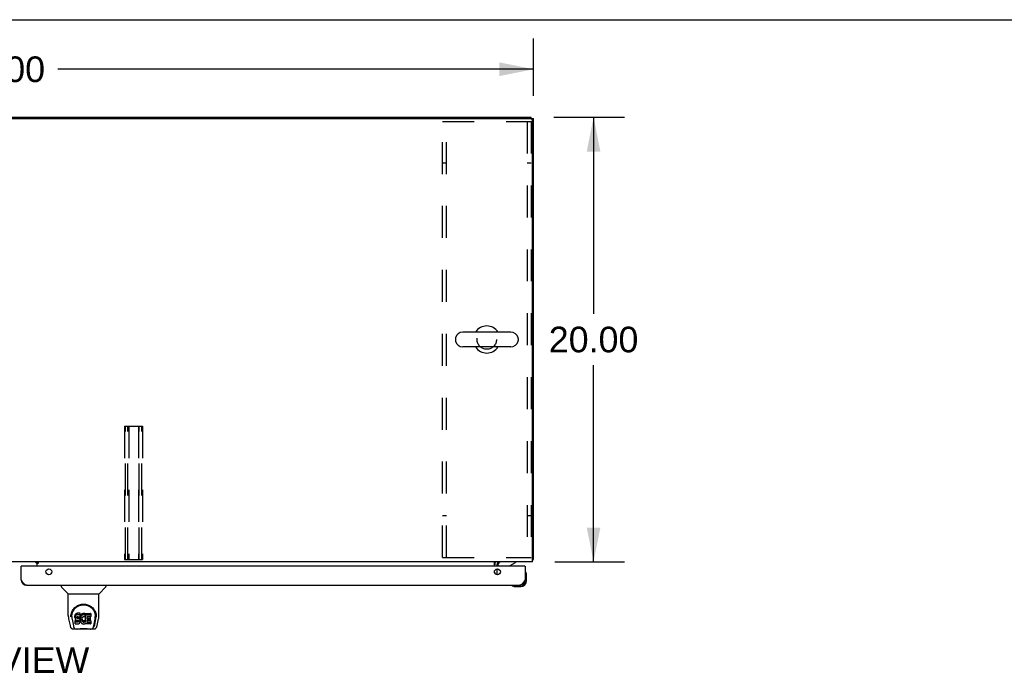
# Model space of a CAD drawing. Header units: inches. Extents: x 0 to 262, y 0 to 169.
# Tile 14 of 18: x 86 to 131, y 140 to 169. Entities that reach past the tile are written whole.
import ezdxf

# ---------------------------------------------------------------- set-up
doc = ezdxf.new("R2010")
doc.units = ezdxf.units.IN
doc.header["$LTSCALE"] = 14.384615
doc.header["$MEASUREMENT"] = 0
doc.linetypes.add('HIDDEN', pattern=[0.2, 0.1, -0.1])
doc.layers.get('0').update_dxf_attribs({"linetype": 'CONTINUOUS'})
for name, color, linetype in [('02___PRT_ALL_AXES', 7, 'CONTINUOUS'), ('DEFAULT_2', 8, 'HIDDEN'), ('DIMENSIONS', 7, 'CONTINUOUS')]:
    doc.layers.add(name, color=color, linetype=linetype)
doc.styles.get("Standard").update_dxf_attribs({"font": 'arial.ttf'})
doc.dimstyles.new('DIMSTYLE_1', dxfattribs={"dimtxt": 1.153846, "dimasz": 1.538462, "dimexe": 0.09, "dimexo": 0.07, "dimgap": 0.0375, "dimtad": 0, "dimtih": 1, "dimtoh": 1, "dimzin": 4, "dimdsep": 46, "dimtxsty": 'Standard', "dimblk": '_FILLED', "dimblk1": '_FILLED', "dimblk2": '_FILLED', "dimcen": 0.09, "dimazin": 1, "dimtfac": 1, "dimtdec": 3, "dimtofl": 0, "dimtmove": 0, "dimatfit": 3, "dimldrblk": '_FILLED', "dimfxl": 1, "dimtolj": 1, "dimtzin": 4, "dimarcsym": 0})

# ---------------------------------------------------------------- blocks, each defined once
blk = doc.blocks.new('_FILLED')
at = {"color": 0, "linetype": 'ByBlock'}
blk.add_solid([(0, 0), (-1, 0.2), (-1, -0.2)], dxfattribs=at)
blk = doc.blocks.new('*D1')
at = {"layer": 'DIMENSIONS', "color": 2, "linetype": 'Continuous'}
for p, q in [((61.584, 165.684), (61.584, 168.385)), ((109.584, 165.798), (109.584, 168.385)), ((61.584, 167.001), (82.992, 167.001)), ((109.584, 167.001), (88.177, 167.001))]:
    blk.add_line(p, q, dxfattribs=at)
at = {"layer": 'DIMENSIONS', "color": 2, "linetype": 'Continuous', "xscale": 1.5384615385, "yscale": 1.5384615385, "zscale": 1.5384615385, "rotation": 180}
blk.add_blockref('_FILLED', (61.584, 167.001), dxfattribs=at)
at = {"layer": 'DIMENSIONS', "color": 2, "linetype": 'Continuous', "xscale": 1.5384615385, "yscale": 1.5384615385, "zscale": 1.5384615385}
blk.add_blockref('_FILLED', (109.584, 167.001), dxfattribs=at)
at = {"layer": 'DIMENSIONS', "color": 2, "linetype": 'Continuous', "insert": (85.584, 167.577), "char_height": 1.1538, "width": 4.03203, "attachment_point": 2, "line_spacing_factor": 0.9}
blk.add_mtext('48.00', dxfattribs=at)
blk = doc.blocks.new('*D10')
at = {"layer": 'DIMENSIONS', "color": 2, "linetype": 'Continuous'}
for p, q in [((110.495, 164.836), (113.671, 164.836)), ((112.286, 164.836), (112.286, 155.99)), ((112.286, 144.836), (112.286, 153.682)), ((110.549, 144.836), (113.671, 144.836))]:
    blk.add_line(p, q, dxfattribs=at)
at = {"layer": 'DIMENSIONS', "color": 2, "linetype": 'Continuous', "xscale": 1.5384615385, "yscale": 1.5384615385, "zscale": 1.5384615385}
for p, rotation in [((112.286, 164.836), 90), ((112.286, 144.836), 270)]:
    blk.add_blockref('_FILLED', p, dxfattribs=dict(at, rotation=rotation))
at = {"layer": 'DIMENSIONS', "color": 2, "linetype": 'Continuous', "insert": (112.286, 155.413), "char_height": 1.1538, "width": 4.03203, "attachment_point": 2, "line_spacing_factor": 0.9}
blk.add_mtext('20.00', dxfattribs=at)

msp = doc.modelspace()

# ---------------------------------------------------------------- linework, layer by layer
at = {"color": 7, "linetype": 'Continuous'}
for p, q in [((0, 169.231), (261.538, 169.231)), ((61.688, 164.836), (109.48, 164.836)), ((109.48, 164.783), (109.48, 164.836)), ((109.48, 164.784), (109.584, 164.784)), ((108.56, 155.17), (106.4, 155.17)), ((106.07, 154.874), (106.07, 154.798)), ((108.89, 154.874), (108.89, 154.798)), ((108.56, 154.502), (106.4, 154.502)), ((109.532, 144.94), (109.584, 144.94)), ((86.542, 144.632), (86.522, 144.632)), ((87.159, 144.825), (87.229, 144.755)), ((87.298, 144.801), (87.23, 144.801)), ((87.23, 144.756), (87.23, 144.801)), ((107.98, 144.632), (107.98, 144.679)), ((108.09, 144.405), (108.01, 144.486)), ((108.529, 144.659), (108.767, 144.797)), ((108.767, 144.836), (108.767, 144.797)), ((109.189, 144.632), (109.209, 144.632)), ((109.224, 144.366), (109.223, 144.373)), ((109.269, 144.237), (109.267, 144.275)), ((109.269, 143.981), (109.269, 144.237)), ((88.331, 143.778), (88.331, 143.715)), ((88.64, 143.39), (88.342, 143.688)), ((90.029, 143.39), (90.327, 143.688)), ((90.338, 143.778), (90.338, 143.715)), ((108.615, 143.765), (108.621, 143.763)), ((108.712, 143.721), (108.75, 143.718)), ((108.75, 143.718), (109.006, 143.718)), ((108.963, 143.778), (109.006, 143.778)), ((88.646, 143.384), (90.023, 143.384)), ((88.646, 142.412), (88.646, 143.384)), ((90.023, 142.413), (90.023, 143.384)), ((88.661, 142.269), (88.726, 141.964)), ((88.771, 142.443), (88.77, 142.38)), ((88.808, 142.37), (88.808, 142.347)), ((88.817, 142.249), (88.874, 141.956)), ((88.95, 142.416), (88.948, 142.392)), ((88.948, 142.325), (88.948, 142.392)), ((88.95, 142.349), (88.948, 142.325)), ((88.948, 142.325), (88.949, 142.301)), ((88.949, 142.301), (88.953, 142.278)), ((88.955, 142.439), (88.95, 142.416)), ((88.95, 142.349), (88.95, 142.416)), ((88.955, 142.372), (88.95, 142.349)), ((88.953, 142.278), (88.961, 142.256)), ((88.965, 142.462), (88.955, 142.439)), ((88.955, 142.372), (88.955, 142.439)), ((88.965, 142.395), (88.955, 142.372)), ((88.961, 142.256), (88.974, 142.235)), ((88.978, 142.481), (88.965, 142.462)), ((88.965, 142.395), (88.965, 142.462)), ((88.978, 142.414), (88.965, 142.395)), ((88.974, 142.235), (88.991, 142.218)), ((88.987, 142.489), (88.978, 142.481)), ((88.978, 142.414), (88.978, 142.481)), ((88.987, 142.422), (88.978, 142.414)), ((88.996, 142.496), (88.987, 142.489)), ((88.987, 142.422), (88.987, 142.489)), ((88.996, 142.429), (88.987, 142.422)), ((89.018, 142.506), (88.996, 142.496)), ((88.996, 142.429), (88.996, 142.496)), ((89.018, 142.439), (88.996, 142.429)), ((89.041, 142.513), (89.018, 142.506)), ((89.018, 142.439), (89.018, 142.506)), ((89.041, 142.446), (89.018, 142.439)), ((89.019, 142.314), (89.02, 142.329)), ((89.02, 142.306), (89.019, 142.314)), ((89.02, 142.329), (89.022, 142.344)), ((89.02, 142.306), (89.02, 142.329)), ((89.022, 142.299), (89.02, 142.306)), ((89.022, 142.344), (89.025, 142.35)), ((89.022, 142.299), (89.022, 142.344)), ((89.027, 142.293), (89.022, 142.299)), ((89.025, 142.35), (89.031, 142.355)), ((89.027, 142.293), (89.027, 142.352)), ((89.033, 142.288), (89.027, 142.293)), ((89.031, 142.355), (89.045, 142.36)), ((89.033, 142.355), (89.033, 142.356)), ((89.048, 142.351), (89.033, 142.355)), ((89.033, 142.288), (89.033, 142.355)), ((89.048, 142.284), (89.033, 142.288)), ((89.181, 142.513), (89.041, 142.513)), ((89.041, 142.446), (89.041, 142.513)), ((89.181, 142.446), (89.041, 142.446)), ((89.045, 142.36), (89.06, 142.361)), ((89.072, 142.352), (89.048, 142.351)), ((89.048, 142.284), (89.048, 142.351)), ((89.072, 142.285), (89.048, 142.284)), ((89.06, 142.361), (89.173, 142.361)), ((89.095, 142.351), (89.072, 142.352)), ((89.072, 142.285), (89.072, 142.352)), ((89.095, 142.284), (89.072, 142.285)), ((89.119, 142.346), (89.095, 142.351)), ((89.095, 142.284), (89.095, 142.351)), ((89.119, 142.279), (89.095, 142.284)), ((89.13, 142.341), (89.119, 142.346)), ((89.119, 142.279), (89.119, 142.346)), ((89.13, 142.274), (89.119, 142.279)), ((89.14, 142.334), (89.13, 142.341)), ((89.13, 142.274), (89.13, 142.341)), ((89.14, 142.267), (89.13, 142.274)), ((89.157, 142.317), (89.14, 142.334)), ((89.14, 142.267), (89.14, 142.334)), ((89.157, 142.25), (89.14, 142.267)), ((89.17, 142.297), (89.157, 142.317)), ((89.157, 142.25), (89.157, 142.317)), ((89.17, 142.23), (89.157, 142.25)), ((89.179, 142.275), (89.17, 142.297)), ((89.17, 142.23), (89.17, 142.297)), ((89.173, 142.361), (89.179, 142.361)), ((89.179, 142.361), (89.181, 142.367)), ((89.181, 142.271), (89.179, 142.275)), ((89.179, 142.208), (89.179, 142.275)), ((89.183, 142.47), (89.181, 142.513)), ((89.181, 142.446), (89.181, 142.513)), ((89.183, 142.403), (89.181, 142.446)), ((89.181, 142.367), (89.182, 142.379)), ((89.185, 142.349), (89.181, 142.304)), ((89.181, 142.238), (89.181, 142.304)), ((89.185, 142.282), (89.181, 142.238)), ((89.181, 142.238), (89.181, 142.215)), ((89.182, 142.379), (89.183, 142.403)), ((89.183, 142.403), (89.183, 142.47)), ((89.189, 142.371), (89.185, 142.349)), ((89.185, 142.282), (89.185, 142.349)), ((89.189, 142.304), (89.185, 142.282)), ((89.195, 142.392), (89.189, 142.371)), ((89.189, 142.304), (89.189, 142.371)), ((89.195, 142.325), (89.189, 142.304)), ((89.204, 142.413), (89.195, 142.392)), ((89.195, 142.325), (89.195, 142.392)), ((89.204, 142.346), (89.195, 142.325)), ((89.215, 142.432), (89.204, 142.413)), ((89.204, 142.346), (89.204, 142.413)), ((89.215, 142.366), (89.204, 142.346)), ((89.228, 142.451), (89.215, 142.432)), ((89.215, 142.366), (89.215, 142.432)), ((89.228, 142.384), (89.215, 142.366)), ((89.242, 142.467), (89.228, 142.451)), ((89.228, 142.384), (89.228, 142.451)), ((89.242, 142.4), (89.228, 142.384)), ((89.259, 142.483), (89.242, 142.467)), ((89.242, 142.4), (89.242, 142.467)), ((89.259, 142.416), (89.242, 142.4)), ((89.251, 142.253), (89.25, 142.226)), ((89.254, 142.28), (89.251, 142.253)), ((89.251, 142.213), (89.251, 142.253)), ((89.253, 142.273), (89.254, 142.267)), ((89.258, 142.293), (89.254, 142.28)), ((89.254, 142.267), (89.265, 142.242)), ((89.254, 142.2), (89.254, 142.267)), ((89.264, 142.305), (89.258, 142.293)), ((89.277, 142.495), (89.259, 142.483)), ((89.259, 142.416), (89.259, 142.483)), ((89.277, 142.429), (89.259, 142.416)), ((89.278, 142.328), (89.264, 142.305)), ((89.265, 142.242), (89.278, 142.219)), ((89.265, 142.176), (89.265, 142.242)), ((89.297, 142.504), (89.277, 142.495)), ((89.277, 142.429), (89.277, 142.495)), ((89.297, 142.438), (89.277, 142.429)), ((89.286, 142.338), (89.278, 142.328)), ((89.297, 142.346), (89.286, 142.338)), ((89.319, 142.509), (89.297, 142.504)), ((89.297, 142.438), (89.297, 142.504)), ((89.319, 142.442), (89.297, 142.438)), ((89.322, 142.356), (89.297, 142.346)), ((89.341, 142.511), (89.319, 142.509)), ((89.319, 142.442), (89.319, 142.509)), ((89.341, 142.445), (89.319, 142.442)), ((89.334, 142.359), (89.322, 142.356)), ((89.348, 142.359), (89.334, 142.359)), ((89.341, 142.511), (89.364, 142.511)), ((89.341, 142.445), (89.341, 142.511)), ((89.364, 142.444), (89.341, 142.445)), ((89.361, 142.356), (89.348, 142.359)), ((89.373, 142.351), (89.361, 142.356)), ((89.375, 142.509), (89.364, 142.511)), ((89.364, 142.444), (89.364, 142.511)), ((89.375, 142.443), (89.364, 142.444)), ((89.385, 142.506), (89.375, 142.509)), ((89.375, 142.443), (89.375, 142.509)), ((89.385, 142.439), (89.375, 142.443)), ((89.405, 142.422), (89.379, 142.354)), ((89.404, 142.494), (89.385, 142.506)), ((89.385, 142.439), (89.385, 142.506)), ((89.404, 142.427), (89.385, 142.439)), ((89.404, 142.494), (89.404, 142.427)), ((89.406, 142.49), (89.406, 142.424)), ((89.414, 142.511), (89.651, 142.511)), ((89.414, 142.119), (89.414, 142.511)), ((89.414, 142.444), (89.651, 142.444)), ((89.484, 142.356), (89.484, 142.289)), ((89.651, 142.361), (89.489, 142.361)), ((89.489, 142.351), (89.62, 142.351)), ((89.489, 142.284), (89.62, 142.284)), ((89.625, 142.347), (89.625, 142.207)), ((89.656, 142.506), (89.656, 142.365)), ((89.795, 141.956), (89.852, 142.246)), ((89.836, 141.992), (89.889, 142.262)), ((89.852, 142.246), (89.852, 142.25)), ((89.898, 142.443), (89.899, 142.38)), ((89.905, 142.357), (89.905, 142.358)), ((89.943, 141.964), (90.008, 142.269)), ((88.85, 141.809), (89.051, 141.809)), ((88.892, 141.888), (88.884, 141.888)), ((88.89, 141.892), (88.894, 141.883)), ((88.894, 141.882), (88.894, 141.883)), ((88.936, 141.809), (88.93, 141.809)), ((88.936, 141.809), (88.935, 141.809)), ((88.951, 142.039), (88.951, 142.181)), ((89.015, 142.186), (88.955, 142.186)), ((88.955, 142.119), (88.955, 142.186)), ((89.015, 142.119), (88.955, 142.119)), ((88.956, 142.035), (89.1, 142.035)), ((88.991, 142.218), (89.01, 142.205)), ((89.01, 142.205), (89.022, 142.201)), ((89.075, 142.186), (89.015, 142.186)), ((89.015, 142.119), (89.015, 142.186)), ((89.075, 142.12), (89.015, 142.119)), ((89.022, 142.201), (89.033, 142.199)), ((89.033, 142.199), (89.081, 142.198)), ((89.628, 141.798), (89.041, 141.798)), ((89.091, 142.188), (89.075, 142.186)), ((89.075, 142.12), (89.075, 142.186)), ((89.091, 142.121), (89.075, 142.12)), ((89.081, 142.198), (89.088, 142.198)), ((89.088, 142.198), (89.095, 142.195)), ((89.097, 142.191), (89.091, 142.188)), ((89.091, 142.121), (89.091, 142.188)), ((89.097, 142.124), (89.091, 142.121)), ((89.095, 142.195), (89.101, 142.191)), ((89.099, 142.193), (89.097, 142.191)), ((89.097, 142.124), (89.097, 142.191)), ((89.103, 142.13), (89.097, 142.124)), ((89.1, 142.035), (89.112, 142.036)), ((89.101, 142.191), (89.106, 142.185)), ((89.103, 142.13), (89.103, 142.189)), ((89.112, 142.142), (89.103, 142.13)), ((89.106, 142.185), (89.113, 142.171)), ((89.112, 142.142), (89.112, 142.173)), ((89.114, 142.148), (89.112, 142.142)), ((89.112, 142.036), (89.123, 142.04)), ((89.113, 142.171), (89.115, 142.156)), ((89.114, 142.148), (89.114, 142.161)), ((89.115, 142.156), (89.114, 142.148)), ((89.123, 142.04), (89.143, 142.054)), ((89.143, 142.054), (89.16, 142.071)), ((89.16, 142.071), (89.166, 142.081)), ((89.166, 142.081), (89.172, 142.092)), ((89.179, 142.208), (89.17, 142.23)), ((89.172, 142.092), (89.18, 142.114)), ((89.186, 142.185), (89.179, 142.208)), ((89.18, 142.114), (89.187, 142.137)), ((89.181, 142.215), (89.185, 142.193)), ((89.185, 142.193), (89.189, 142.171)), ((89.188, 142.161), (89.186, 142.185)), ((89.187, 142.137), (89.188, 142.161)), ((89.188, 142.161), (89.188, 142.176)), ((89.189, 142.171), (89.196, 142.15)), ((89.196, 142.15), (89.218, 142.111)), ((89.218, 142.111), (89.23, 142.093)), ((89.23, 142.093), (89.245, 142.076)), ((89.245, 142.076), (89.261, 142.061)), ((89.25, 142.226), (89.251, 142.213)), ((89.251, 142.213), (89.254, 142.2)), ((89.254, 142.2), (89.265, 142.176)), ((89.261, 142.061), (89.279, 142.047)), ((89.265, 142.176), (89.278, 142.152)), ((89.278, 142.219), (89.287, 142.209)), ((89.278, 142.152), (89.278, 142.219)), ((89.278, 142.152), (89.287, 142.142)), ((89.279, 142.047), (89.289, 142.042)), ((89.287, 142.209), (89.297, 142.2)), ((89.287, 142.142), (89.287, 142.209)), ((89.287, 142.142), (89.297, 142.134)), ((89.289, 142.042), (89.299, 142.039)), ((89.297, 142.2), (89.308, 142.193)), ((89.297, 142.134), (89.297, 142.2)), ((89.297, 142.134), (89.308, 142.126)), ((89.299, 142.039), (89.321, 142.033)), ((89.308, 142.193), (89.32, 142.188)), ((89.308, 142.126), (89.308, 142.193)), ((89.308, 142.126), (89.32, 142.121)), ((89.32, 142.188), (89.333, 142.186)), ((89.32, 142.121), (89.32, 142.188)), ((89.32, 142.121), (89.333, 142.119)), ((89.321, 142.033), (89.343, 142.03)), ((89.333, 142.186), (89.347, 142.185)), ((89.333, 142.119), (89.333, 142.186)), ((89.333, 142.119), (89.347, 142.118)), ((89.343, 142.03), (89.365, 142.034)), ((89.347, 142.185), (89.36, 142.187)), ((89.347, 142.118), (89.347, 142.185)), ((89.347, 142.118), (89.36, 142.12)), ((89.36, 142.187), (89.373, 142.191)), ((89.36, 142.12), (89.36, 142.187)), ((89.36, 142.12), (89.373, 142.124)), ((89.365, 142.034), (89.386, 142.04)), ((89.373, 142.191), (89.385, 142.197)), ((89.373, 142.124), (89.373, 142.191)), ((89.373, 142.124), (89.385, 142.13)), ((89.385, 142.197), (89.396, 142.204)), ((89.385, 142.13), (89.385, 142.197)), ((89.385, 142.13), (89.396, 142.137)), ((89.386, 142.04), (89.405, 142.052)), ((89.396, 142.204), (89.396, 142.137)), ((89.402, 142.203), (89.414, 142.186)), ((89.402, 142.136), (89.414, 142.119)), ((89.405, 142.052), (89.406, 142.052)), ((89.416, 142.052), (89.406, 142.052)), ((89.416, 142.039), (89.416, 142.052)), ((89.652, 142.035), (89.421, 142.035)), ((89.486, 142.198), (89.486, 142.12)), ((89.62, 142.202), (89.49, 142.202)), ((89.49, 142.183), (89.652, 142.183)), ((89.49, 142.116), (89.652, 142.116)), ((89.618, 141.809), (89.819, 141.809)), ((89.656, 142.178), (89.656, 142.039)), ((89.734, 141.809), (89.733, 141.809)), ((89.775, 141.883), (89.779, 141.892)), ((89.775, 141.882), (89.775, 141.883)), ((89.785, 141.888), (89.777, 141.888))]:
    msp.add_line(p, q, dxfattribs=at)
at = {"color": 3, "linetype": 'Continuous'}
for p, q in [((61.699, 164.784), (109.47, 164.784)), ((109.532, 144.836), (109.532, 164.721)), ((109.584, 144.94), (109.584, 164.784)), ((109.532, 144.836), (61.636, 144.836)), ((86.522, 144.024), (86.522, 144.632)), ((109.189, 144.632), (86.542, 144.632)), ((87.23, 144.825), (87.059, 144.825)), ((87.23, 144.806), (87.23, 144.836)), ((87.23, 144.806), (87.298, 144.806)), ((87.298, 144.756), (87.23, 144.756)), ((87.23, 144.756), (87.23, 144.632)), ((87.298, 144.806), (87.298, 144.756)), ((107.834, 144.632), (107.834, 144.836)), ((107.938, 144.693), (107.938, 144.632)), ((107.938, 144.513), (107.938, 144.251)), ((109.209, 144.632), (109.209, 144.024)), ((107.834, 144.337), (107.834, 144.427)), ((86.768, 143.778), (108.963, 143.778))]:
    msp.add_line(p, q, dxfattribs=at)
for points in [[(109.532, 144.92), (109.533, 144.92), (109.537, 144.921), (109.541, 144.922), (109.545, 144.923), (109.549, 144.924)], [(109.549, 144.924), (109.557, 144.926), (109.56, 144.926), (109.564, 144.927), (109.567, 144.928), (109.57, 144.929), (109.573, 144.929), (109.575, 144.93), (109.577, 144.931), (109.579, 144.932), (109.581, 144.933), (109.582, 144.934), (109.583, 144.936), (109.584, 144.937), (109.584, 144.938), (109.584, 144.94)], [(86.768, 143.778), (86.757, 143.778), (86.746, 143.78), (86.735, 143.783), (86.724, 143.788), (86.712, 143.793), (86.701, 143.8), (86.69, 143.808), (86.679, 143.817), (86.668, 143.827), (86.656, 143.838), (86.645, 143.85), (86.634, 143.863), (86.623, 143.877), (86.612, 143.891), (86.6, 143.906), (86.589, 143.922), (86.578, 143.938), (86.567, 143.955), (86.556, 143.972), (86.544, 143.989), (86.533, 144.007), (86.522, 144.024)], [(109.209, 144.024), (109.198, 144.007), (109.187, 143.989), (109.176, 143.972), (109.165, 143.955), (109.153, 143.938), (109.142, 143.922), (109.131, 143.906), (109.12, 143.891), (109.109, 143.877), (109.097, 143.863), (109.086, 143.85), (109.075, 143.838), (109.064, 143.827), (109.053, 143.817), (109.041, 143.808), (109.03, 143.8), (109.019, 143.793), (109.008, 143.788), (108.997, 143.783), (108.985, 143.78), (108.974, 143.778), (108.963, 143.778)]]:
    msp.add_lwpolyline(points, dxfattribs=at)
at = {"color": 7, "linetype": 'Continuous'}
for points in [[(88.764, 142.37), (88.766, 142.413), (88.774, 142.465), (88.785, 142.514), (88.801, 142.56), (88.819, 142.603), (88.841, 142.644), (88.865, 142.682), (88.892, 142.718), (88.922, 142.752), (88.954, 142.783), (88.988, 142.811), (89.025, 142.837), (89.064, 142.86), (89.105, 142.88), (89.148, 142.897), (89.192, 142.91), (89.238, 142.92), (89.285, 142.926), (89.333, 142.928), (89.38, 142.926), (89.427, 142.92), (89.473, 142.911), (89.517, 142.898), (89.56, 142.881), (89.602, 142.862), (89.641, 142.839), (89.678, 142.813), (89.712, 142.785), (89.744, 142.755), (89.774, 142.721), (89.801, 142.686), (89.826, 142.648), (89.848, 142.607), (89.867, 142.564), (89.882, 142.518), (89.894, 142.47), (89.902, 142.418), (89.905, 142.37)], [(88.808, 142.37), (88.808, 142.39), (88.809, 142.415), (88.812, 142.439), (88.816, 142.463), (88.82, 142.486), (88.826, 142.509), (88.833, 142.532), (88.841, 142.554), (88.849, 142.576), (88.859, 142.597), (88.869, 142.617), (88.88, 142.637), (88.891, 142.655), (88.904, 142.674), (88.916, 142.691), (88.929, 142.707), (88.943, 142.723), (88.957, 142.738), (88.971, 142.752), (88.986, 142.766), (89.001, 142.778), (89.016, 142.79), (89.032, 142.802), (89.047, 142.812), (89.063, 142.822), (89.079, 142.831), (89.095, 142.84)], [(89.095, 142.84), (89.111, 142.847), (89.127, 142.855), (89.143, 142.861), (89.158, 142.867), (89.174, 142.872), (89.19, 142.877), (89.206, 142.881), (89.222, 142.885), (89.238, 142.888), (89.254, 142.891), (89.27, 142.893), (89.286, 142.895), (89.302, 142.896), (89.318, 142.897), (89.334, 142.897), (89.35, 142.897), (89.366, 142.896), (89.382, 142.895), (89.398, 142.894), (89.413, 142.891), (89.429, 142.889), (89.445, 142.886), (89.461, 142.882), (89.477, 142.878), (89.493, 142.873), (89.509, 142.867), (89.525, 142.862), (89.541, 142.855), (89.557, 142.848)], [(89.557, 142.848), (89.573, 142.84), (89.589, 142.832), (89.605, 142.823), (89.621, 142.813), (89.636, 142.802), (89.652, 142.791), (89.667, 142.779), (89.682, 142.767), (89.697, 142.753), (89.711, 142.739), (89.725, 142.724), (89.739, 142.708), (89.752, 142.691), (89.765, 142.674), (89.777, 142.656), (89.789, 142.637), (89.8, 142.617), (89.81, 142.597), (89.82, 142.576), (89.828, 142.555), (89.836, 142.532), (89.843, 142.51), (89.848, 142.487), (89.853, 142.463), (89.857, 142.439), (89.86, 142.415), (89.861, 142.391), (89.861, 142.37)], [(88.646, 142.412), (88.646, 142.385), (88.649, 142.343), (88.655, 142.301), (88.661, 142.269)], [(88.764, 142.357), (88.764, 142.362), (88.764, 142.37)], [(88.808, 142.347), (88.808, 142.331), (88.809, 142.303), (88.813, 142.275), (88.817, 142.249)], [(89.852, 142.25), (89.853, 142.253), (89.854, 142.256), (89.854, 142.259), (89.855, 142.262), (89.855, 142.265), (89.856, 142.269), (89.856, 142.272), (89.857, 142.276), (89.857, 142.279), (89.857, 142.283), (89.858, 142.287), (89.858, 142.29), (89.859, 142.294), (89.859, 142.298), (89.86, 142.303), (89.86, 142.307), (89.86, 142.311), (89.86, 142.316), (89.861, 142.32), (89.861, 142.325), (89.861, 142.33), (89.861, 142.335), (89.861, 142.34), (89.861, 142.345), (89.861, 142.37)], [(89.905, 142.37), (89.905, 142.363), (89.905, 142.358)], [(90.008, 142.269), (90.014, 142.3), (90.02, 142.343), (90.023, 142.385), (90.023, 142.413)], [(88.726, 141.964), (88.729, 141.949), (88.735, 141.928), (88.74, 141.909), (88.747, 141.893), (88.753, 141.878), (88.761, 141.865), (88.769, 141.853), (88.778, 141.841), (88.789, 141.831), (88.802, 141.823), (88.816, 141.816), (88.83, 141.811), (88.846, 141.809), (88.85, 141.809)], [(88.874, 141.956), (88.876, 141.945), (88.879, 141.931), (88.883, 141.918), (88.886, 141.905), (88.89, 141.892)], [(88.894, 141.882), (88.899, 141.869), (88.905, 141.857), (88.912, 141.846), (88.918, 141.837), (88.926, 141.829), (88.934, 141.822), (88.943, 141.816), (88.952, 141.812), (88.963, 141.81), (88.97, 141.809)], [(88.955, 142.186), (88.955, 142.186), (88.954, 142.186), (88.954, 142.185), (88.954, 142.185), (88.953, 142.185), (88.953, 142.185), (88.952, 142.185), (88.952, 142.184), (88.952, 142.184), (88.951, 142.183), (88.951, 142.183), (88.951, 142.182), (88.951, 142.182), (88.951, 142.181)], [(88.955, 142.119), (88.955, 142.119), (88.954, 142.119), (88.954, 142.119), (88.954, 142.118), (88.953, 142.118), (88.953, 142.118), (88.952, 142.118), (88.952, 142.117), (88.952, 142.117), (88.951, 142.117), (88.951, 142.116), (88.951, 142.116), (88.951, 142.115), (88.951, 142.114)], [(89.051, 141.809), (89.072, 141.81), (89.094, 141.811), (89.117, 141.814), (89.142, 141.816), (89.167, 141.819), (89.194, 141.822), (89.222, 141.825), (89.25, 141.827), (89.279, 141.829), (89.308, 141.83), (89.337, 141.83), (89.366, 141.83), (89.395, 141.829), (89.424, 141.827), (89.452, 141.824), (89.479, 141.822), (89.505, 141.819), (89.53, 141.816), (89.554, 141.813), (89.577, 141.811), (89.598, 141.81), (89.618, 141.809)], [(89.051, 141.809), (89.073, 141.81), (89.1, 141.812), (89.127, 141.814), (89.155, 141.817), (89.184, 141.82), (89.213, 141.823), (89.243, 141.825), (89.273, 141.827), (89.304, 141.828), (89.334, 141.828), (89.364, 141.828), (89.395, 141.827), (89.425, 141.825), (89.455, 141.823), (89.484, 141.82), (89.541, 141.814)], [(89.541, 141.814), (89.569, 141.812), (89.596, 141.81), (89.618, 141.809)], [(89.699, 141.809), (89.706, 141.81), (89.716, 141.812), (89.726, 141.816), (89.735, 141.822), (89.743, 141.829), (89.751, 141.837), (89.757, 141.846), (89.764, 141.857), (89.77, 141.869), (89.775, 141.882)], [(89.779, 141.892), (89.783, 141.905), (89.786, 141.918), (89.79, 141.931), (89.793, 141.945), (89.795, 141.956)], [(89.819, 141.809), (89.834, 141.811), (89.847, 141.814), (89.86, 141.819), (89.871, 141.825), (89.882, 141.833), (89.891, 141.842), (89.9, 141.852), (89.907, 141.863), (89.914, 141.874), (89.92, 141.887), (89.925, 141.901), (89.931, 141.916), (89.936, 141.933), (89.941, 141.952), (89.943, 141.964)]]:
    msp.add_lwpolyline(points, dxfattribs=at)
at = {"color": 3, "linetype": 'Continuous'}
for centre in [(87.772, 144.382), (107.959, 144.382)]:
    msp.add_circle(centre, 0.133, dxfattribs=at)
for centre, radius, start, end in [((109.47, 164.721), 0.0625, 0, 90), ((86.542, 144.612), 0.02, 90, 180), ((87.18, 144.786), 0.05, 2.6499, 51.2791), ((108.081, 144.693), 0.142, 90, 180), ((109.189, 144.612), 0.02, 0, 90), ((86.768, 144.024), 0.246, 180, 270), ((108.963, 144.024), 0.246, 270, 360)]:
    msp.add_arc(centre, radius, start, end, dxfattribs=at)
at = {"color": 7, "linetype": 'Continuous'}
for centre, radius, start, end in [((106.4, 154.836), 0.334, 90, 167.5716), ((107.48, 154.836), 0.61, 33.2138, 146.7862), ((108.56, 154.836), 0.334, 12.4284, 90), ((106.227, 154.874), 0.157, 167.5716, 180), ((106.227, 154.798), 0.157, 180, 192.4284), ((106.4, 154.836), 0.334, 192.4284, 270), ((108.56, 154.836), 0.334, 270, 347.5716), ((108.734, 154.874), 0.157, 0, 12.4284), ((108.734, 154.798), 0.157, 347.5716, 360), ((107.48, 154.836), 0.61, 213.2138, 326.7862), ((108.081, 144.693), 0.246, 144.6684, 180), ((108.137, 144.679), 0.157, 90, 180), ((108.08, 144.556), 0.1, 207.0175, 225), ((108.579, 144.572), 0.1, 120.092, 143.4532), ((109.224, 144.358), 0.015, 96.3796, 180), ((109.221, 144.358), 0.015, 30.8899, 83.6204), ((109.019, 144.237), 0.25, 0, 30.8899), ((88.37, 143.715), 0.0394, 180, 225), ((90.299, 143.715), 0.0394, 315, 360), ((108.629, 143.763), 0.015, 90, 173.6204), ((108.629, 143.766), 0.015, 186.3796, 239.1101), ((108.75, 143.968), 0.25, 239.1101, 270), ((109.006, 143.981), 0.263, 270, 360), ((109.006, 143.981), 0.203, 270, 360), ((88.654, 143.404), 0.0197, 225, 270), ((90.015, 143.404), 0.0197, 270, 315), ((89.041, 141.817), 0.0197, 203.607, 270), ((89.628, 141.817), 0.0197, 270, 336.393)]:
    msp.add_arc(centre, radius, start, end, dxfattribs=at)
for centre, major_axis, ratio, start_param, end_param in [((89.334, 142.37), (0, 0.565), 0.999848, 1.129542, 1.553352), ((89.375, 142.355), (0, 0.00448), 1, -3.557718, -1.937287), ((89.401, 142.49), (0.00448, 0), 1, 0.003891, 0.905353), ((89.401, 142.424), (0, 0.00448), 1, 4.345898, 5.617742), ((89.489, 142.356), (0, 0.00448), 1, 0, 1.570796), ((89.489, 142.356), (0, 0.00448), 1, 1.570796, 3.141593), ((89.489, 142.289), (0, 0.00448), 1, 1.570796, 3.141593), ((89.62, 142.347), (0.00448, 0), 1, 0, 1.570796), ((89.62, 142.28), (0, 0.00448), 1, -1.570796, 0), ((89.651, 142.506), (0, 0.00448), 1, -1.570796, 0), ((89.651, 142.44), (0, 0.00448), 1, -1.570796, 0), ((89.651, 142.365), (0, 0.00448), 1, -3.141593, -1.570796), ((89.334, 142.37), (0, 0.565), 0.999848, 4.519536, 5.157611), ((88.956, 142.039), (0.00483, 0), 1, -3.141593, -1.570796), ((89.399, 142.201), (0.00448, 0), 1, 1.570796, 2.222579), ((89.399, 142.134), (0.00448, 0), 1, 1.570796, 2.222579), ((89.399, 142.201), (0, 0.00448), 1, -0.975826, 0), ((89.399, 142.134), (0, 0.00448), 1, -0.975826, 0), ((89.421, 142.039), (0, 0.00448), 1, 1.570796, 3.141593), ((89.49, 142.198), (0, 0.00448), 1, 0, 1.570796), ((89.49, 142.187), (0, 0.00448), 1, 1.570796, 3.141593), ((89.49, 142.12), (0, 0.00448), 1, 1.570796, 3.141593), ((89.62, 142.207), (0, 0.00448), 1, -3.141593, -1.570796), ((89.652, 142.178), (0, 0.00448), 1, -1.570796, 0), ((89.652, 142.111), (0, 0.00448), 1, -1.570796, 0), ((89.652, 142.039), (0, 0.00448), 1, -3.141593, -1.570796), ((89.778, 142.242), (-0.007, 0.354), 0.213027, -3.145575, -2.360177)]:
    msp.add_ellipse(centre, major_axis=major_axis, ratio=ratio, start_param=start_param, end_param=end_param, dxfattribs=at)
at = {"layer": '02___PRT_ALL_AXES', "color": 3, "linetype": 'Continuous'}
msp.add_line((87.059, 144.825), (87.059, 144.836), dxfattribs=at)
at = {"layer": '02___PRT_ALL_AXES', "color": 8, "linetype": 'HIDDEN'}
msp.add_circle((107.48, 154.836), 0.438, dxfattribs=at)
at = {"layer": '02___PRT_ALL_AXES', "color": 7, "linetype": 'Continuous'}
for start, end in [(350.8498, 351.3733), (355.1015, 355.7578)]:
    msp.add_arc((109.006, 143.981), 0.263, start, end, dxfattribs=at)
at = {"layer": 'DEFAULT_2', "color": 8, "linetype": 'HIDDEN'}
for p, q in [((105.48, 164.648), (109.48, 164.648)), ((105.48, 145.023), (105.48, 164.648)), ((105.667, 145.023), (105.667, 164.648)), ((109.293, 164.648), (109.293, 145.023)), ((109.48, 164.648), (109.48, 145.023)), ((105.667, 162.773), (105.48, 162.773)), ((109.48, 162.773), (109.293, 162.773)), ((91.178, 150.94), (91.991, 150.94)), ((91.178, 150.94), (91.178, 144.94)), ((91.218, 144.94), (91.218, 150.94)), ((91.326, 144.94), (91.326, 150.94)), ((91.366, 150.94), (91.366, 144.94)), ((91.803, 150.94), (91.803, 144.94)), ((91.843, 144.94), (91.843, 150.94)), ((91.951, 144.94), (91.951, 150.94)), ((91.991, 150.94), (91.991, 144.94)), ((105.667, 146.898), (105.48, 146.898)), ((109.48, 146.898), (109.293, 146.898)), ((91.178, 144.94), (91.991, 144.94)), ((105.48, 145.023), (109.48, 145.023))]:
    msp.add_line(p, q, dxfattribs=at)

# ---------------------------------------------------------------- texts
at = {"layer": 'DIMENSIONS', "color": 2, "linetype": 'Continuous', "insert": (85.652, 140.986), "char_height": 1.1538, "width": 7.86245, "attachment_point": 2, "line_spacing_factor": 0.9}
msp.add_mtext('TOP VIEW', dxfattribs=at)

# ---------------------------------------------------------------- dimensions: what is measured, and where the dimension line sits
at = {"layer": 'DIMENSIONS', "color": 2, "linetype": 'Continuous'}
dim = msp.add_linear_dim(base=(109.584, 167.001), p1=(61.584, 168.455), p2=(109.584, 168.455), dimstyle='DIMSTYLE_1', dxfattribs=at)
dim.commit()
dim.dimension.update_dxf_attribs({"geometry": '*D1', "text_midpoint": (85.554, 166.994), "dimtype": 160})
dim = msp.add_linear_dim(base=(112.286, 164.836), p1=(110.479, 144.836), p2=(110.425, 164.836), angle=90, dimstyle='DIMSTYLE_1', dxfattribs=at)
dim.commit()
dim.dimension.update_dxf_attribs({"geometry": '*D10', "text_midpoint": (112.271, 154.829), "dimtype": 160})

doc.saveas('drawing.dxf')
